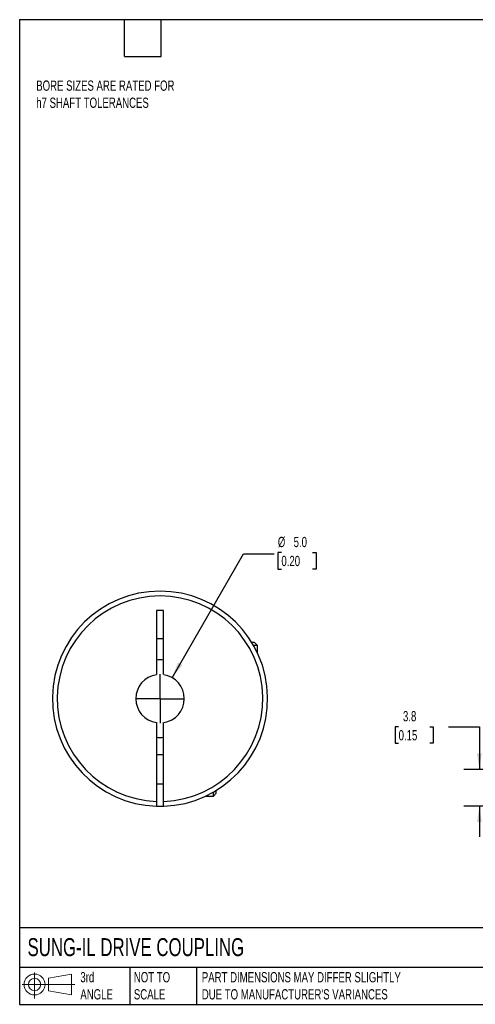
# Model space of a CAD drawing. Header units: millimetres. Extents: x 3 to 137, y 3 to 105.
# Tile 1 of 3: x 3 to 50, y 3 to 105. Entities that reach past the tile are written whole.
import ezdxf

# ---------------------------------------------------------------- set-up
doc = ezdxf.new("R2010")
doc.units = ezdxf.units.MM
doc.header["$LTSCALE"] = 0.5
doc.linetypes.add('SLD-Center', pattern=[19.05, 15.24, -1.27, 1.27, -1.27])
doc.linetypes.add('SLD-Solid', pattern=[0])
doc.layers.add('CENTER', color=40, linetype='SLD-Center')
doc.layers.add('SLD-DEFPOINTS', color=7, linetype='Continuous')
doc.layers.add('DIMENSIONS', color=140, linetype='SLD-Solid', lineweight=25)
doc.layers.add('TEXT', color=140, linetype='SLD-Solid', lineweight=25)
doc.styles.add('SLDTEXTSTYLE0', font='TXT', dxfattribs={"width": 0.7})
doc.dimstyles.new('SLDDIMSTYLE0', dxfattribs={"dimtxt": 1.079004, "dimasz": 1.651, "dimexe": 0, "dimexo": 0.0625, "dimgap": 0.269751, "dimtad": 0, "dimtih": 1, "dimtoh": 1, "dimdec": 1, "dimrnd": 1e-09, "dimzin": 12, "dimdsep": 46, "dimtxsty": 'SLDTEXTSTYLE0', "dimsah": 1, "dimcen": 0.09, "dimadec": 0, "dimazin": 3, "dimtfac": 1, "dimtdec": 1, "dimtmove": 0, "dimatfit": 0, "dimfxl": 0, "dimfrac": 2, "dimtolj": 1, "dimtzin": 12, "dimarcsym": 0})
doc.dimstyles.new('SLDDIMSTYLE3', dxfattribs={"dimtxt": 1.079004, "dimasz": 1.651, "dimexe": 0, "dimexo": 0.0625, "dimgap": 0.269751, "dimtad": 0, "dimtih": 1, "dimtoh": 1, "dimdec": 1, "dimrnd": 1e-09, "dimzin": 4, "dimdsep": 46, "dimtxsty": 'SLDTEXTSTYLE0', "dimsah": 1, "dimcen": 0, "dimadec": 0, "dimazin": 1, "dimtfac": 1, "dimtdec": 1, "dimtofl": 0, "dimtmove": 0, "dimatfit": 3, "dimfxl": 0, "dimfrac": 2, "dimtolj": 1, "dimtzin": 12, "dimarcsym": 0})

# ---------------------------------------------------------------- blocks, each defined once
blk = doc.blocks.new('Block11')
at = {"color": 7, "linetype": 'SLD-Solid', "lineweight": 18}
for p, q in [((1.29, 2.66), (1.29, 0)), ((2.74, 2.08), (5.09, 2.52)), ((2.74, 0.8), (2.74, 2.08)), ((5.09, 2.52), (5.09, 0.37)), ((0, 1.44), (5.44, 1.44)), ((2.74, 0.8), (5.09, 0.37))]:
    blk.add_line(p, q, dxfattribs=at)
for radius in [1.08, 0.643]:
    blk.add_circle((1.29, 1.44), radius, dxfattribs=at)
blk = doc.blocks.new('Block12')
at = {"layer": 'SLD-DEFPOINTS'}
blk.add_blockref('Block11', (0, 0), dxfattribs=at)
blk = doc.blocks.new('_D_1')
at = {"layer": 'DIMENSIONS'}
for p, q in [((42.26, 31.82), (41.9, 31.82)), ((41.9, 31.82), (41.9, 30.11)), ((45.47, 31.82), (45.83, 31.82)), ((45.83, 31.82), (45.83, 30.11)), ((47.42, 31.82), (50.59, 31.82)), ((50.59, 31.82), (50.59, 27.41)), ((41.9, 30.11), (42.26, 30.11)), ((45.83, 30.11), (45.47, 30.11)), ((54.25, 27.41), (49, 27.41)), ((53.69, 23.62), (49, 23.62)), ((50.59, 23.62), (50.59, 20.45))]:
    blk.add_line(p, q, dxfattribs=at)
for points in [[(50.59, 27.41), (50.84, 29.07), (50.34, 29.07)], [(50.59, 23.62), (50.34, 21.97), (50.84, 21.97)]]:
    blk.add_solid(points, dxfattribs=at)
at = {"layer": 'DIMENSIONS', "char_height": 1.058, "attachment_point": 1, "style": 'SLDTEXTSTYLE0'}
for s, insert in [('3.8', (42.71, 33.43)), ('0.15', (42.26, 31.47))]:
    blk.add_mtext(s, dxfattribs=dict(at, insert=insert))
blk = doc.blocks.new('_D_8')
at = {"layer": 'DIMENSIONS'}
for p, q in [((30.17, 49.8), (29.81, 49.8)), ((29.81, 49.8), (29.81, 48.09)), ((33.38, 49.8), (33.74, 49.8)), ((33.74, 49.8), (33.74, 48.09)), ((18.9, 36.88), (26.27, 49.65)), ((26.27, 49.65), (29.44, 49.65)), ((29.81, 48.09), (30.17, 48.09)), ((33.74, 48.09), (33.38, 48.09))]:
    blk.add_line(p, q, dxfattribs=at)
blk.add_solid([(18.9, 36.88), (19.94, 38.18), (19.5, 38.44)], dxfattribs=at)
at = {"layer": 'DIMENSIONS', "char_height": 1.058, "attachment_point": 1, "style": 'SLDTEXTSTYLE0'}
for s, insert in [('%%c', (29.8, 51.41)), ('5.0', (31.43, 51.41)), ('0.20', (30.17, 49.45))]:
    blk.add_mtext(s, dxfattribs=dict(at, insert=insert))
blk = doc.blocks.new('SW_CENTERMARKSYMBOL_3')
at = {"layer": 'CENTER', "color": 0}
for q in [(0, 2.54), (-2.54, 0), (0, -2.54), (2.54, 0)]:
    blk.add_line((0, 0), q, dxfattribs=at)

msp = doc.modelspace()

# ---------------------------------------------------------------- linework, layer by layer
for p, q in [((17.27, 43.81), (17.27, 37.19)), ((18.02, 43.81), (17.27, 43.81)), ((18.02, 37.19), (18.02, 43.81)), ((17.27, 40.91), (18.02, 40.91)), ((27.4, 40.51), (27.11, 40.51)), ((27.7, 40.21), (27.29, 40.21)), ((27.7, 40.21), (27.4, 40.51)), ((27.7, 39.43), (27.7, 40.21)), ((17.27, 32.24), (17.27, 24.12)), ((18.02, 24.12), (18.02, 32.24)), ((18.02, 28.91), (17.27, 28.91)), ((17.27, 25.91), (18.02, 25.91)), ((22.36, 24.66), (23.15, 24.66)), ((23.15, 24.66), (23.15, 25.07)), ((23.15, 24.66), (23.45, 24.96)), ((23.45, 24.96), (23.45, 25.25))]:
    msp.add_line(p, q)
at = {"flags": 128}
msp.add_lwpolyline([(17.27, 23.62), (17.65, 23.61), (18.02, 23.62)], dxfattribs=at)
for radius, start, end in [(11.1, 271.936, 268.064), (10.6, 272.0274, 267.9726), (4, 84.6206, 95.3794), (2.5, 98.6269, 261.3731), (2.5, 278.6269, 81.3731), (4, 264.6206, 275.3794)]:
    msp.add_arc((17.65, 34.71), radius, start, end)
for points in [[(17.27, 24.12), (17.27, 23.99), (17.27, 23.86), (17.27, 23.68), (17.27, 23.62), (17.27, 23.62)], [(18.02, 23.62), (18.02, 23.62), (18.02, 23.68), (18.02, 23.86), (18.02, 23.99), (18.02, 24.12)]]:
    msp.add_open_spline(points, degree=3, knots=[0, 0, 0, 0, 0.5, 0.5, 1, 1, 1, 1])
at = {"layer": 'TEXT'}
for p, q in [((3.17, 104.78), (136.52, 104.78)), ((3.17, 104.78), (3.17, 3.17)), ((13.97, 100.97), (13.97, 104.78)), ((17.78, 100.97), (17.78, 104.78)), ((13.97, 100.97), (17.78, 100.97)), ((136.52, 11.06), (3.17, 11.06)), ((136.52, 6.98), (3.17, 6.98)), ((14.52, 6.98), (14.52, 3.17)), ((21.42, 6.98), (21.42, 3.17)), ((3.17, 3.17), (136.52, 3.17))]:
    msp.add_line(p, q, dxfattribs=at)

# ---------------------------------------------------------------- block references
at = {"layer": 'CENTER'}
msp.add_blockref('SW_CENTERMARKSYMBOL_3', (17.65, 34.71), dxfattribs=at)
at = {"layer": 'SLD-DEFPOINTS'}
msp.add_blockref('Block12', (3.42, 3.78), dxfattribs=at)

# ---------------------------------------------------------------- texts
at = {"layer": 'TEXT', "attachment_point": 1, "style": 'SLDTEXTSTYLE0'}
for s, insert, char_height in [('BORE SIZES ARE RATED FOR^Jh7 SHAFT TOLERANCES', (4.88, 98.5), 1.0583), ('SUNG-IL DRIVE COUPLING', (3.98, 10), 1.8521), ('3rd^JANGLE', (9.43, 6.5), 1.058), ('NOT TO^JSCALE', (14.95, 6.5), 1.0583), ("PART DIMENSIONS MAY DIFFER SLIGHTLY ^JDUE TO MANUFACTURER'S VARIANCES", (21.96, 6.5), 1.0583)]:
    msp.add_mtext(s, dxfattribs=dict(at, insert=insert, char_height=char_height))

# ---------------------------------------------------------------- dimensions: what is measured, and where the dimension line sits
at = {"layer": 'DIMENSIONS'}
dim = msp.add_diameter_dim_2p(p1=(16.4, 32.55), p2=(18.9, 36.88), dimstyle='SLDDIMSTYLE3', dxfattribs=at)
dim.commit()
dim.dimension.update_dxf_attribs({"geometry": '_D_8', "text_midpoint": (31.77, 49.65), "dimtype": 163})
dim = msp.add_linear_dim(base=(50.59, 27.41), p1=(54.32, 23.62), p2=(54.88, 27.41), angle=90, dimstyle='SLDDIMSTYLE0', dxfattribs=at)
dim.commit()
dim.dimension.update_dxf_attribs({"geometry": '_D_1', "text_midpoint": (50.59, 31.82), "dimtype": 160})

doc.saveas('drawing.dxf')
